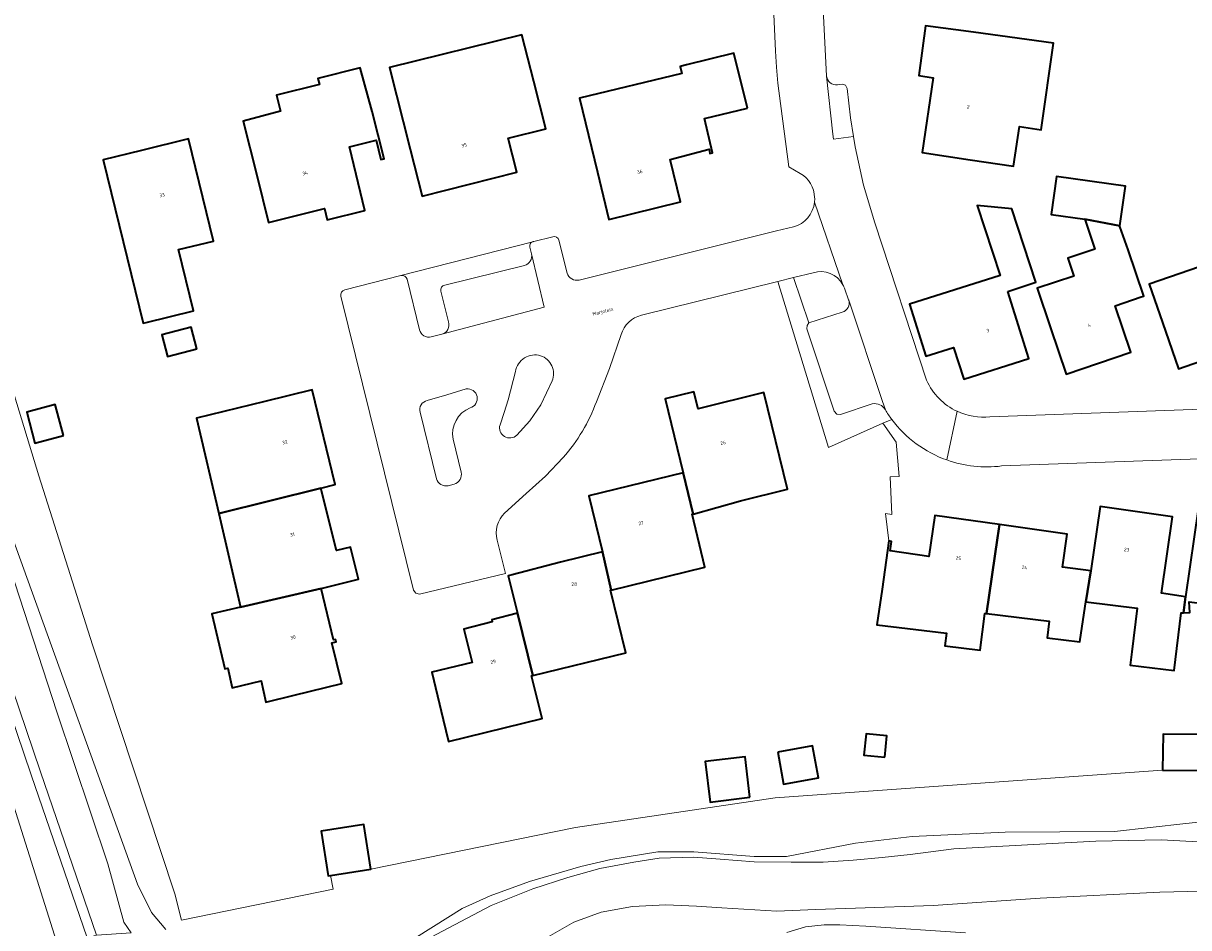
# Model space of a CAD drawing. Header units: metres. Extents: x 197700 to 204338, y 317132 to 325229.
# Tile 194 of 256: x 199240 to 199360, y 319325 to 319418. Entities that reach past the tile are written whole.
import ezdxf
from ezdxf.enums import TextEntityAlignment as Align

# ---------------------------------------------------------------- set-up
doc = ezdxf.new("R2010")
doc.units = ezdxf.units.M
for name, color, linetype, lineweight in [('B-WE-GR-BEPLANTING_CULTUUR_BODEMBEDEKKER-GV', 90, 'Continuous', 18), ('B-WE-GR-BEPLANTING_CULTUUR_BOSPLANTSOEN-GV', 90, 'Continuous', 18), ('B-WE-GR-BEPLANTING_CULTUUR_HEESTERS-GV', 90, 'Continuous', 18), ('B-WE-GR-BEPLANTING_CULTUUR_VASTE PLANTENVAK-GV', 90, 'Continuous', 18), ('B-WE-IE-TERREINAFSCHEIDING_KUNSTMATIG_HEKWERK-G', 20, 'IE-TERREINAFSCHEIDING-KUNSTMATIG', 18), ('B-WE-OG-BEBOUWING-GV', 7, 'Continuous', 35), ('B-WE-OG-BEBOUWING-T18', 10, 'Continuous', 18), ('B-WE-OG-TERREIN_CULTUURSCHEIDING-GV', 7, 'Continuous', 18), ('B-WE-OG-TERREIN_ERF-GV', 7, 'Continuous', 18), ('B-WE-OG-TOPOGRAFIE-T18', 10, 'Continuous', 18), ('B-WE-VH-VERHARDING_BETONSTRAATSTEEN-GV', 252, 'Continuous', 18), ('B-WE-VH-VERHARDING_GESLOTEN-GV', 252, 'Continuous', 18), ('B-WE-VH-VERHARDING_TEGEL-GV', 252, 'Continuous', 18)]:
    doc.layers.add(name, color=color, linetype=linetype, lineweight=lineweight)
doc.styles.add('NLCS-ISO-M200-T18', font='NLCS-ISO.ttf', dxfattribs={"height": 0.36})
doc.linetypes.add('IE-TERREINAFSCHEIDING-KUNSTMATIG', pattern='A,4,[82,NLCS.SHX,S=0.75,R=90,X=0,Y=0],4,-2', length=10)

msp = doc.modelspace()

# ---------------------------------------------------------------- linework, layer by layer
at = {"layer": 'B-WE-GR-BEPLANTING_CULTUUR_BODEMBEDEKKER-GV'}
for points in [[(199318.963, 319391.601), (199317.356, 319391.204), (199322.556, 319374.165), (199328.131, 319376.65), (199329.043, 319377.057)], [(199327.041, 319378.641), (199323.764, 319377.554), (199323.415, 319377.574), (199323.113, 319377.892), (199320.33, 319386.356), (199320.354, 319386.702), (199320.52, 319386.963), (199318.963, 319391.601)]]:
    msp.add_lwpolyline(points, dxfattribs=at)
for points in [[(199328.385, 319378.032, 0.3324364), (199327.041, 319378.641)], [(199329.043, 319377.057, -0.0245046), (199328.385, 319378.032)]]:
    msp.add_lwpolyline(points, format="xyb", dxfattribs=at)
at = {"layer": 'B-WE-GR-BEPLANTING_CULTUUR_BOSPLANTSOEN-GV'}
for points in [[(199360.784, 319341.01), (199356.862, 319341.047), (199317.064, 319338.223), (199296.549, 319335.161), (199275.558, 319330.911), (199271.39, 319330.244), (199271.688, 319328.859), (199256.096, 319325.678), (199255.417, 319328.35), (199246.952, 319353.919), (199241.457, 319371.25), (199233.449, 319397.459)], [(199234.669, 319373.432), (199243.311, 319347.036), (199248.534, 319331.43), (199250.184, 319325.449), (199250.927, 319324.354)], [(199254.494, 319324.689), (199253.033, 319326.437), (199251.584, 319329.363), (199237.509, 319368.329)], [(199237.509, 319368.329), (199251.584, 319329.363), (199253.033, 319326.437), (199254.494, 319324.689)], [(199364.78, 319336.153), (199359.247, 319335.599), (199351.907, 319334.769), (199340.704, 319334.693), (199331.149, 319334.236), (199325.319, 319333.548), (199318.245, 319332.18), (199314.912, 319332.18), (199308.729, 319332.661), (199305.019, 319332.661), (199300.179, 319331.883), (199297.122, 319331.173), (199291.832, 319329.626), (199287.813, 319328.148), (199284.929, 319326.852), (199278.764, 319322.987)], [(199278.764, 319322.987), (199284.929, 319326.852), (199287.813, 319328.148), (199291.832, 319329.626), (199297.122, 319331.173), (199300.179, 319331.883), (199305.019, 319332.661), (199308.729, 319332.661), (199314.912, 319332.18), (199318.245, 319332.18), (199325.319, 319333.548), (199331.149, 319334.236), (199340.704, 319334.693), (199351.907, 319334.769), (199359.247, 319335.599), (199364.78, 319336.153)], [(199277.989, 319321.949), (199287.907, 319327.155), (199292.166, 319328.887), (199295.771, 319330.035), (199299.056, 319330.979), (199302.546, 319331.621), (199305.159, 319332.013), (199308.676, 319332.124), (199311.43, 319331.915), (199314.908, 319331.66), (199318.725, 319331.598), (199321.992, 319331.626), (199325.066, 319331.833), (199328.057, 319332.084), (199330.92, 319332.4), (199335.409, 319332.998), (199341.724, 319333.335), (199349.993, 319333.781), (199356.718, 319333.9), (199362.431, 319333.583)], [(199362.431, 319333.583), (199356.718, 319333.9), (199349.993, 319333.781), (199341.724, 319333.335), (199335.409, 319332.998), (199330.92, 319332.4), (199328.057, 319332.084), (199325.066, 319331.833), (199321.992, 319331.626), (199318.725, 319331.598), (199314.908, 319331.66), (199311.43, 319331.915), (199308.676, 319332.124), (199305.159, 319332.013), (199302.546, 319331.621), (199299.056, 319330.979), (199295.771, 319330.035), (199292.166, 319328.887), (199287.907, 319327.155), (199277.989, 319321.949)], [(199293.27, 319323.693), (199296.376, 319325.45), (199299.2, 319326.483), (199302.415, 319327.067), (199305.828, 319327.242), (199308.992, 319327.09), (199311.586, 319326.912), (199317.242, 319326.602), (199321.194, 319326.751), (199325.312, 319326.888), (199333.28, 319327.175), (199344.277, 319327.905), (199356.586, 319328.552), (199363.747, 319328.697)]]:
    msp.add_lwpolyline(points, dxfattribs=at)
at = {"layer": 'B-WE-GR-BEPLANTING_CULTUUR_HEESTERS-GV'}
for points in [[(199292.166, 319395.289), (199278.64, 319391.813)], [(199292.039, 319394.057), (199292.038, 319394.059), (199291.881, 319394.716)], [(199283.14, 319390.836), (199291.309, 319392.841)], [(199279.285, 319391.44), (199280.534, 319386.259)], [(199283.532, 319387.05), (199282.733, 319390.225)], [(199281.751, 319385.521), (199282.849, 319385.81)], [(199285.347, 319380.188), (199283.355, 319379.559), (199281.346, 319378.989)], [(199280.604, 319377.779), (199282.28, 319370.958)], [(199284.812, 319371.648), (199284.001, 319375.035)], [(199283.488, 319370.249), (199284.097, 319370.411)]]:
    msp.add_lwpolyline(points, dxfattribs=at)
for points in [[(199291.881, 319394.716, -0.3850444), (199292.166, 319395.289)], [(199291.309, 319392.841, 0.4060459), (199292.039, 319394.057)], [(199278.64, 319391.813, -0.3973612), (199279.285, 319391.44)], [(199282.733, 319390.225, -0.4250144), (199283.14, 319390.836)], [(199282.849, 319385.81, 0.4231151), (199283.532, 319387.05)], [(199280.534, 319386.259, 0.4196944), (199281.751, 319385.521)], [(199285.748, 319378.232, 0.9279047), (199285.347, 319380.188)], [(199281.346, 319378.989, 0.4369098), (199280.604, 319377.779)], [(199284.001, 319375.035, -0.36371), (199285.748, 319378.232)], [(199282.28, 319370.958, 0.3904649), (199283.488, 319370.249)], [(199284.097, 319370.411, 0.4105454), (199284.812, 319371.648)]]:
    msp.add_lwpolyline(points, format="xyb", dxfattribs=at)
at = {"layer": 'B-WE-GR-BEPLANTING_CULTUUR_VASTE PLANTENVAK-GV'}
for points in [[(199292.98, 319383.591, 0.4412683), (199290.394, 319381.977)], [(199294.159, 319381.005, 0.4320494), (199292.98, 319383.591)], [(199288.813, 319376.505, 0.778071), (199290.535, 319375.44)]]:
    msp.add_lwpolyline(points, format="xyb", dxfattribs=at)
for points in [[(199290.394, 319381.977), (199289.641, 319379.065), (199289.246, 319377.778), (199288.813, 319376.505)], [(199290.535, 319375.44), (199291.879, 319376.894), (199292.987, 319378.538), (199294.159, 319381.005)]]:
    msp.add_lwpolyline(points, dxfattribs=at)
at = {"layer": 'B-WE-IE-TERREINAFSCHEIDING_KUNSTMATIG_HEKWERK-G'}
for points in [[(199222.368, 319437.496), (199233.449, 319397.459), (199241.457, 319371.25), (199246.952, 319353.919), (199255.417, 319328.35)], [(199317.356, 319391.204), (199322.556, 319374.165), (199328.131, 319376.65)], [(199328.131, 319376.65), (199329.511, 319374.714), (199329.812, 319371.207), (199328.88, 319371.151), (199329.063, 319367.308), (199328.39, 319367.392), (199328.753, 319364.577)], [(199275.558, 319330.911), (199296.549, 319335.161), (199317.064, 319338.223), (199356.862, 319341.047)], [(199271.39, 319330.244), (199271.688, 319328.859), (199256.096, 319325.678), (199255.417, 319328.35)]]:
    msp.add_lwpolyline(points, dxfattribs=at)
at = {"layer": 'B-WE-OG-BEBOUWING-GV'}
for points in [[(199337.42, 319416.782), (199332.515, 319417.457), (199331.808, 319412.328), (199333.294, 319412.115), (199332.153, 319404.431), (199337.098, 319403.697), (199341.559, 319403.035), (199342.163, 319407.11), (199344.396, 319406.779), (199345.654, 319415.648)], [(199279.597, 319404.796), (199280.826, 319399.967), (199290.531, 319402.437), (199289.65, 319405.897), (199293.517, 319406.881), (199292.283, 319411.727), (199291.06, 319416.528), (199277.467, 319413.167)], [(199314.217, 319409.004), (199312.81, 319414.65), (199307.959, 319413.442), (199307.304, 319413.279), (199307.48, 319412.551), (199296.961, 319410.014), (199298.812, 319402.432), (199299.998, 319397.575), (199307.361, 319399.373), (199306.269, 319403.729), (199310.29, 319404.777), (199310.373, 319404.344), (199310.646, 319404.397), (199309.796, 319407.937)], [(199263.828, 319402.114), (199265.046, 319397.264), (199270.774, 319398.703), (199271.071, 319397.534), (199274.937, 319398.504), (199273.338, 319405.018), (199276.094, 319405.7), (199276.584, 319403.723), (199276.901, 319403.793), (199275.684, 319408.643), (199274.465, 319413.14), (199270.116, 319412.05), (199270.27, 319411.435), (199265.843, 319410.326), (199266.283, 319408.7), (199262.436, 319407.657)], [(199252.466, 319386.995), (199257.323, 319388.18), (199255.788, 319394.478), (199259.38, 319395.36), (199256.809, 319405.835), (199251.978, 319404.65), (199248.068, 319403.691), (199252.18, 319386.925)], [(199352.463, 319396.916), (199353.033, 319400.995), (199345.961, 319401.983), (199345.417, 319398.09), (199348.869, 319397.608)], [(199340.949, 319390.171), (199343.842, 319391.12), (199341.373, 319398.651), (199337.819, 319398.996), (199340.174, 319391.813), (199330.85, 319388.864), (199332.534, 319383.538), (199335.394, 319384.443), (199336.452, 319381.189), (199343.133, 319383.319)], [(199353.332, 319394.446), (199352.454, 319396.848), (199352.463, 319396.916), (199348.869, 319397.608), (199349.901, 319394.525), (199347.129, 319393.597), (199347.741, 319391.769), (199343.984, 319390.511), (199345.347, 319386.451), (199346.938, 319381.711), (199353.587, 319383.941), (199351.984, 319388.719), (199354.667, 319389.619), (199354.923, 319389.705)], [(199362.743, 319393.441), (199355.483, 319390.941), (199356.852, 319386.983), (199358.486, 319382.258), (199365.469, 319384.674), (199364.593, 319387.207), (199364.864, 319387.311), (199363.226, 319392.046)], [(199257.666, 319384.29), (199257.082, 319386.509), (199254.089, 319385.721), (199254.673, 319383.502)], [(199264.658, 319378.898), (199257.637, 319377.185), (199259.92, 319367.384), (199270.409, 319370.007), (199271.886, 319370.367), (199269.516, 319380.083)], [(199313.494, 319368.704), (199318.349, 319369.899), (199315.912, 319379.804), (199309.151, 319378.14), (199308.718, 319379.881), (199305.765, 319379.158), (199307.625, 319371.575), (199308.636, 319367.343)], [(199243.983, 319375.388), (199243.141, 319378.584), (199240.205, 319377.811), (199241.046, 319374.615)], [(199307.625, 319371.575), (199297.923, 319369.219), (199299.325, 319363.469), (199300.233, 319359.541), (199309.86, 319361.897), (199308.534, 319367.314), (199308.636, 319367.343)], [(199270.434, 319359.709), (199274.271, 319360.648), (199273.465, 319363.939), (199272.004, 319363.602), (199270.409, 319370.007), (199259.92, 319367.384), (199262.156, 319357.785)], [(199340.115, 319366.262), (199333.472, 319367.203), (199332.844, 319362.988), (199328.88, 319363.557), (199329.018, 319364.539), (199328.753, 319364.577), (199328.051, 319359.627), (199327.518, 319355.987), (199334.66, 319355.102), (199334.501, 319353.813), (199338.123, 319353.367), (199338.589, 319357.15), (199338.77, 319357.128), (199339.904, 319364.897)], [(199358.986, 319357.206), (199359.222, 319358.853), (199356.735, 319359.22), (199357.872, 319367.037), (199350.437, 319368.119), (199349.474, 319361.499), (199348.97, 319358.317), (199354.258, 319357.665), (199353.709, 319353.209), (199353.541, 319351.845), (199358.041, 319351.29), (199358.769, 319357.196)], [(199369.407, 319359.851), (199369.41, 319359.966), (199369.422, 319360.05), (199369.233, 319360.068), (199369.111, 319359.247), (199366.856, 319359.584), (199367.96, 319366.982), (199360.547, 319368.089), (199359.222, 319358.853), (199358.986, 319357.206), (199359.641, 319357.235), (199359.591, 319358.345), (199364.381, 319357.754), (199363.702, 319352.254), (199368.252, 319351.693), (199369.26, 319359.869)], [(199349.474, 319361.499), (199346.565, 319361.905), (199347.043, 319365.281), (199340.115, 319366.262), (199339.904, 319364.897), (199338.77, 319357.128), (199345.221, 319356.333), (199345.011, 319354.629), (199348.345, 319354.217), (199348.386, 319354.478), (199348.97, 319358.317)], [(199290.614, 319357.178), (199292.184, 319350.78), (199301.717, 319353.113), (199300.148, 319359.52), (199300.233, 319359.541), (199299.325, 319363.469), (199295.026, 319362.393), (199290.049, 319361.113), (199289.641, 319361.001)], [(199262.156, 319357.785), (199259.225, 319357.102), (199260.542, 319351.448), (199260.847, 319351.519), (199261.312, 319349.521), (199264.269, 319350.21), (199264.772, 319348.05), (199267.682, 319348.762), (199272.573, 319349.958), (199271.551, 319354.135), (199271.978, 319354.24), (199271.921, 319354.473), (199271.727, 319354.425), (199270.434, 319359.709)], [(199292.184, 319350.78), (199290.614, 319357.178), (199287.965, 319356.479), (199288.014, 319356.293), (199285.085, 319355.509), (199285.938, 319352.117), (199281.798, 319351.107), (199282.983, 319346.25), (199283.529, 319344.014), (199293.125, 319346.362), (199292.052, 319350.748)], [(199328.326, 319342.396), (199328.543, 319344.57), (199326.398, 319344.785), (199326.181, 319342.611)], [(199356.862, 319341.047), (199360.784, 319341.01), (199360.819, 319344.716), (199356.897, 319344.754)], [(199317.331, 319342.895), (199317.92, 319339.627), (199321.506, 319340.273), (199320.917, 319343.541)], [(199314.464, 319338.273), (199313.972, 319342.418), (199309.883, 319341.932), (199310.376, 319337.787)], [(199271.39, 319330.244), (199275.558, 319330.911), (199274.826, 319335.493), (199270.434, 319334.791), (199271.167, 319330.209)]]:
    msp.add_lwpolyline(points, close=True, dxfattribs=at)
at = {"layer": 'B-WE-OG-TERREIN_CULTUURSCHEIDING-GV'}
for points in [[(199217.304, 319431.081), (199215.846, 319435.173), (199212.633, 319434.029), (199210.12, 319432.47), (199212.306, 319426.408), (199224.941, 319389.977), (199241.613, 319340.895), (199247.367, 319324.115), (199250.927, 319324.354), (199250.184, 319325.449), (199248.534, 319331.43), (199243.311, 319347.036), (199234.669, 319373.432), (199228.208, 319392.938), (199223.389, 319409.146), (199221.605, 319415.447), (199220.276, 319420.128), (199218.621, 319425.322), (199217.164, 319430.637)], [(199209.406, 319432.027), (199209.269, 319431.881), (199211.363, 319426.075), (199223.995, 319389.652), (199240.667, 319340.572), (199246.405, 319323.838), (199247.367, 319324.115), (199241.613, 319340.895), (199224.941, 319389.977), (199212.306, 319426.408), (199210.12, 319432.47)]]:
    msp.add_lwpolyline(points, close=True, dxfattribs=at)
for points in [[(199246.443, 319310.18), (199249.491, 319306.798), (199249.683, 319306.598), (199249.81, 319306.724), (199249.527, 319307.282), (199248.393, 319309.799), (199247.579, 319311.789), (199246.953, 319313.334), (199246.501, 319314.475), (199244.248, 319320.332), (199238.079, 319339.87), (199230.466, 319361.784), (199223.984, 319381.182), (199220.982, 319380.38)], [(199358.333, 319322.511), (199374.96, 319328.35), (199371.625, 319328.215), (199369.063, 319327.983), (199366.38, 319328.334), (199363.747, 319328.697), (199356.586, 319328.552), (199344.277, 319327.905), (199333.28, 319327.175), (199325.312, 319326.888), (199321.194, 319326.751), (199317.242, 319326.602), (199311.586, 319326.912), (199308.992, 319327.09), (199305.828, 319327.242), (199302.415, 319327.067), (199299.2, 319326.483), (199296.376, 319325.45), (199293.27, 319323.693)], [(199318.281, 319324.399), (199320.17, 319324.983), (199322.098, 319325.189), (199323.699, 319325.196), (199326.389, 319325.038), (199336.605, 319324.378)]]:
    msp.add_lwpolyline(points, dxfattribs=at)
at = {"layer": 'B-WE-OG-TERREIN_ERF-GV'}
for points in [[(199319.648, 319402.294), (199318.474, 319402.962), (199317.344, 319411.554), (199317.189, 319413.203), (199317.11, 319414.859), (199316.398, 319430.794), (199316.158, 319436.164)], [(199321.803, 319423.303), (199322.352, 319412.28)], [(199323.47, 319411.381), (199323.932, 319411.46), (199324.293, 319411.348), (199324.477, 319411.017), (199324.81, 319408.013), (199325.109, 319406.077), (199325.271, 319405.027), (199326.134, 319401.089), (199327.288, 319397.228), (199332.617, 319381.065)], [(199233.449, 319397.459), (199241.457, 319371.25), (199246.952, 319353.919), (199255.417, 319328.35), (199256.096, 319325.678), (199271.688, 319328.859), (199271.39, 319330.244), (199271.167, 319330.209), (199270.434, 319334.791), (199274.826, 319335.493), (199275.558, 319330.911), (199296.549, 319335.161), (199317.064, 319338.223), (199356.862, 319341.047), (199356.897, 319344.754), (199360.819, 319344.716)], [(199296.934, 319391.354), (199317.21, 319396.388), (199318.943, 319396.818)], [(199272.862, 319390.336), (199278.64, 319391.813), (199292.166, 319395.289)], [(199292.281, 319395.319), (199294.247, 319395.797)], [(199294.865, 319395.436), (199295.708, 319392.076)], [(199329.043, 319377.057), (199328.131, 319376.65), (199322.556, 319374.165), (199317.356, 319391.204), (199303.342, 319387.74)], [(199288.511, 319364.67), (199289.383, 319361.223), (199280.552, 319359.134), (199280.167, 319359.205), (199279.93, 319359.515), (199272.474, 319389.714)], [(199301.259, 319385.749), (199300.045, 319382.287), (199298.711, 319378.872)], [(199339.13, 319377.325), (199370.322, 319378.434)], [(199375.248, 319374.469), (199373.22, 319373.853), (199372.264, 319373.608), (199371.285, 319373.487), (199367.419, 319373.258), (199340.321, 319372.274)], [(199295.296, 319373.143), (199293.474, 319371.219), (199291.506, 319369.446), (199289.276, 319367.44)], [(199359.641, 319357.235), (199358.986, 319357.206), (199358.769, 319357.196), (199358.041, 319351.29), (199353.541, 319351.845), (199353.709, 319353.209), (199354.258, 319357.665), (199348.97, 319358.317), (199348.386, 319354.478), (199348.345, 319354.217), (199345.011, 319354.629), (199345.221, 319356.333), (199338.77, 319357.128), (199338.589, 319357.15), (199338.123, 319353.367), (199334.501, 319353.813), (199334.66, 319355.102), (199327.518, 319355.987), (199328.051, 319359.627), (199328.753, 319364.577), (199329.018, 319364.539), (199328.88, 319363.557), (199332.844, 319362.988), (199333.472, 319367.203), (199340.115, 319366.262), (199347.043, 319365.281), (199346.565, 319361.905), (199349.474, 319361.499), (199350.437, 319368.119), (199357.872, 319367.037), (199356.735, 319359.22), (199359.222, 319358.853), (199360.547, 319368.089)]]:
    msp.add_lwpolyline(points, dxfattribs=at)
for points in [[(199337.098, 319403.697), (199332.153, 319404.431), (199333.294, 319412.115), (199331.808, 319412.328), (199332.515, 319417.457), (199337.42, 319416.782), (199345.654, 319415.648), (199344.396, 319406.779), (199342.163, 319407.11), (199341.559, 319403.035)], [(199292.283, 319411.727), (199293.517, 319406.881), (199289.65, 319405.897), (199290.531, 319402.437), (199280.826, 319399.967), (199279.597, 319404.796), (199277.467, 319413.167), (199291.06, 319416.528)], [(199307.959, 319413.442), (199312.81, 319414.65), (199314.217, 319409.004), (199309.796, 319407.937), (199310.646, 319404.397), (199310.373, 319404.344), (199310.29, 319404.777), (199306.269, 319403.729), (199307.361, 319399.373), (199299.998, 319397.575), (199298.812, 319402.432), (199296.961, 319410.014), (199307.48, 319412.551), (199307.304, 319413.279)], [(199275.684, 319408.643), (199276.901, 319403.793), (199276.584, 319403.723), (199276.094, 319405.7), (199273.338, 319405.018), (199274.937, 319398.504), (199271.071, 319397.534), (199270.774, 319398.703), (199265.046, 319397.264), (199263.828, 319402.114), (199262.436, 319407.657), (199266.283, 319408.7), (199265.843, 319410.326), (199270.27, 319411.435), (199270.116, 319412.05), (199274.465, 319413.14)], [(199251.978, 319404.65), (199256.809, 319405.835), (199259.38, 319395.36), (199255.788, 319394.478), (199257.323, 319388.18), (199252.466, 319386.995), (199252.18, 319386.925), (199248.068, 319403.691)], [(199352.463, 319396.916), (199352.454, 319396.848), (199353.332, 319394.446), (199354.923, 319389.705), (199354.667, 319389.619), (199351.984, 319388.719), (199353.587, 319383.941), (199346.938, 319381.711), (199345.347, 319386.451), (199343.984, 319390.511), (199347.741, 319391.769), (199347.129, 319393.597), (199349.901, 319394.525), (199348.869, 319397.608), (199345.417, 319398.09), (199345.961, 319401.983), (199353.033, 319400.995)], [(199340.174, 319391.813), (199337.819, 319398.996), (199341.373, 319398.651), (199343.842, 319391.12), (199340.949, 319390.171), (199343.133, 319383.319), (199336.452, 319381.189), (199335.394, 319384.443), (199332.534, 319383.538), (199330.85, 319388.864)], [(199355.483, 319390.941), (199362.743, 319393.441), (199363.226, 319392.046), (199364.864, 319387.311), (199364.593, 319387.207), (199365.469, 319384.674), (199358.486, 319382.258), (199356.852, 319386.983)], [(199257.666, 319384.29), (199254.673, 319383.502), (199254.089, 319385.721), (199257.082, 319386.509)], [(199270.409, 319370.007), (199272.004, 319363.602), (199273.465, 319363.939), (199274.271, 319360.648), (199270.434, 319359.709), (199271.727, 319354.425), (199271.921, 319354.473), (199271.978, 319354.24), (199271.551, 319354.135), (199272.573, 319349.958), (199267.682, 319348.762), (199264.772, 319348.05), (199264.269, 319350.21), (199261.312, 319349.521), (199260.847, 319351.519), (199260.542, 319351.448), (199259.225, 319357.102), (199262.156, 319357.785), (199259.92, 319367.384), (199257.637, 319377.185), (199264.658, 319378.898), (199269.516, 319380.083), (199271.886, 319370.367)], [(199307.625, 319371.575), (199305.765, 319379.158), (199308.718, 319379.881), (199309.151, 319378.14), (199315.912, 319379.804), (199318.349, 319369.899), (199313.494, 319368.704), (199308.636, 319367.343), (199308.534, 319367.314), (199309.86, 319361.897), (199300.233, 319359.541), (199300.148, 319359.52), (199301.717, 319353.113), (199292.184, 319350.78), (199292.052, 319350.748), (199293.125, 319346.362), (199283.529, 319344.014), (199282.983, 319346.25), (199281.798, 319351.107), (199285.938, 319352.117), (199285.085, 319355.509), (199288.014, 319356.293), (199287.965, 319356.479), (199290.614, 319357.178), (199289.641, 319361.001), (199290.049, 319361.113), (199295.026, 319362.393), (199299.325, 319363.469), (199297.923, 319369.219)], [(199243.983, 319375.388), (199241.046, 319374.615), (199240.205, 319377.811), (199243.141, 319378.584)], [(199328.326, 319342.396), (199326.181, 319342.611), (199326.398, 319344.785), (199328.543, 319344.57)], [(199317.92, 319339.627), (199317.331, 319342.895), (199320.917, 319343.541), (199321.506, 319340.273)], [(199314.464, 319338.273), (199310.376, 319337.787), (199309.883, 319341.932), (199313.972, 319342.418)]]:
    msp.add_lwpolyline(points, close=True, dxfattribs=at)
for points in [[(199322.352, 319412.28, 0.4100792), (199323.47, 319411.381)], [(199321.123, 319399.832, 0.2597548), (199319.648, 319402.294)], [(199321.109, 319399.33, 0.0436808), (199321.123, 319399.832)], [(199318.943, 319396.818, 0.3083676), (199321.109, 319399.33)], [(199292.166, 319395.289, -0.0672619), (199292.281, 319395.319)], [(199294.247, 319395.797, -0.4032994), (199294.865, 319395.436)], [(199295.708, 319392.076, 0.4076686), (199296.934, 319391.354)], [(199272.474, 319389.714, -0.4141136), (199272.862, 319390.336)], [(199303.342, 319387.74, 0.2709706), (199301.259, 319385.749)], [(199332.617, 319381.065, 0.1804699), (199335.749, 319377.886)], [(199298.711, 319378.872, -0.0951401), (199295.296, 319373.143)], [(199334.684, 319372.888, -0.147386), (199329.043, 319377.057)], [(199335.749, 319377.886, 0.1367592), (199339.13, 319377.325)], [(199340.321, 319372.274, -0.1181949), (199334.684, 319372.888)], [(199289.276, 319367.44, 0.2665933), (199288.511, 319364.67)]]:
    msp.add_lwpolyline(points, format="xyb", dxfattribs=at)
at = {"layer": 'B-WE-VH-VERHARDING_BETONSTRAATSTEEN-GV'}
for points in [[(199317.656, 319446.003), (199317.706, 319445.647), (199318.06, 319437.751), (199318.063, 319437.699), (199318.063, 319437.643), (199318.277, 319430.938), (199316.398, 319430.794), (199317.11, 319414.859), (199317.189, 319413.203), (199317.344, 319411.554), (199318.474, 319402.962), (199319.648, 319402.294)], [(199332.617, 319381.065), (199327.288, 319397.228), (199326.134, 319401.089), (199325.271, 319405.027), (199325.109, 319406.077), (199323.065, 319405.813), (199322.984, 319406.331), (199322.352, 319412.28), (199321.803, 319423.303)], [(199322.352, 319412.28), (199322.984, 319406.331), (199323.065, 319405.813), (199325.109, 319406.077), (199324.81, 319408.013), (199324.477, 319411.017), (199324.293, 319411.348), (199323.932, 319411.46), (199323.47, 319411.381)], [(199324.025, 319390.87), (199321.109, 319399.33)], [(199321.109, 319399.33), (199324.025, 319390.87)], [(199318.943, 319396.818), (199317.21, 319396.388), (199296.934, 319391.354)], [(199291.881, 319394.716), (199292.038, 319394.059), (199292.039, 319394.057), (199293.349, 319388.574), (199282.849, 319385.81), (199281.751, 319385.521)], [(199294.247, 319395.797), (199292.281, 319395.319)], [(199295.708, 319392.076), (199294.865, 319395.436)], [(199282.849, 319385.81), (199293.349, 319388.574), (199292.039, 319394.057)], [(199291.309, 319392.841), (199283.14, 319390.836)], [(199278.64, 319391.813), (199272.862, 319390.336)], [(199280.534, 319386.259), (199279.285, 319391.44)], [(199303.342, 319387.74), (199317.356, 319391.204)], [(199317.356, 319391.204), (199318.963, 319391.601), (199320.985, 319392.104)], [(199282.733, 319390.225), (199283.532, 319387.05)], [(199324.22, 319390.402), (199324.611, 319389.309), (199324.622, 319389.278), (199328.102, 319378.878), (199328.385, 319378.032)], [(199272.474, 319389.714), (199279.93, 319359.515), (199280.167, 319359.205), (199280.552, 319359.134), (199289.383, 319361.223), (199288.511, 319364.67)], [(199328.385, 319378.032), (199328.102, 319378.878), (199324.622, 319389.278)], [(199323.958, 319388.065), (199320.52, 319386.963), (199320.354, 319386.702), (199320.33, 319386.356), (199323.113, 319377.892), (199323.415, 319377.574), (199323.764, 319377.554), (199327.041, 319378.641)], [(199298.711, 319378.872), (199300.045, 319382.287), (199301.259, 319385.749)], [(199288.813, 319376.505), (199289.246, 319377.778), (199289.641, 319379.065), (199290.394, 319381.977)], [(199340.321, 319372.274), (199367.419, 319373.258), (199371.285, 319373.487), (199372.264, 319373.608), (199373.22, 319373.853), (199375.248, 319374.469), (199375.998, 319374.815), (199376.713, 319375.227), (199377.389, 319375.701), (199378.02, 319376.233), (199378.601, 319376.82), (199379.127, 319377.456), (199379.594, 319378.137), (199379.999, 319378.857), (199380.337, 319379.61), (199380.607, 319380.39), (199380.807, 319381.191), (199380.897, 319381.719)], [(199294.159, 319381.005), (199292.987, 319378.538), (199291.879, 319376.894), (199290.535, 319375.44)], [(199281.346, 319378.989), (199283.355, 319379.559), (199285.347, 319380.188)], [(199370.322, 319378.434), (199339.13, 319377.325)], [(199282.28, 319370.958), (199280.604, 319377.779)], [(199335.749, 319377.886), (199334.684, 319372.888)], [(199334.684, 319372.888), (199335.749, 319377.886)], [(199284.001, 319375.035), (199284.812, 319371.648)], [(199289.276, 319367.44), (199291.506, 319369.446), (199293.474, 319371.219), (199295.296, 319373.143)], [(199284.097, 319370.411), (199283.488, 319370.249)]]:
    msp.add_lwpolyline(points, dxfattribs=at)
for points in [[(199323.47, 319411.381, -0.4100792), (199322.352, 319412.28)], [(199319.648, 319402.294, -0.2597548), (199321.123, 319399.832)], [(199321.123, 319399.832, -0.0436808), (199321.109, 319399.33)], [(199321.109, 319399.33, -0.3083676), (199318.943, 319396.818)], [(199292.166, 319395.289, 0.3850444), (199291.881, 319394.716)], [(199292.281, 319395.319, 0.0672619), (199292.166, 319395.289)], [(199294.865, 319395.436, 0.4032994), (199294.247, 319395.797)], [(199292.039, 319394.057, -0.4060459), (199291.309, 319392.841)], [(199279.285, 319391.44, 0.3973612), (199278.64, 319391.813)], [(199296.934, 319391.354, -0.4076686), (199295.708, 319392.076)], [(199320.985, 319392.104, -0.3603185), (199324.025, 319390.87)], [(199272.862, 319390.336, 0.4141136), (199272.474, 319389.714)], [(199283.14, 319390.836, 0.4250144), (199282.733, 319390.225)], [(199324.025, 319390.87, -0.0494614), (199324.22, 319390.402)], [(199324.622, 319389.278, -0.4255791), (199323.958, 319388.065)], [(199301.259, 319385.749, -0.2709706), (199303.342, 319387.74)], [(199283.532, 319387.05, -0.4231151), (199282.849, 319385.81)], [(199281.751, 319385.521, -0.4196944), (199280.534, 319386.259)], [(199290.394, 319381.977, -0.4412683), (199292.98, 319383.591)], [(199292.98, 319383.591, -0.4320494), (199294.159, 319381.005)], [(199335.749, 319377.886, -0.1804699), (199332.617, 319381.065)], [(199285.347, 319380.188, -0.9279047), (199285.748, 319378.232)], [(199280.604, 319377.779, -0.4369098), (199281.346, 319378.989)], [(199285.748, 319378.232, 0.36371), (199284.001, 319375.035)], [(199295.296, 319373.143, 0.0951401), (199298.711, 319378.872)], [(199327.041, 319378.641, -0.3324364), (199328.385, 319378.032)], [(199328.385, 319378.032, 0.0245046), (199329.043, 319377.057)], [(199329.043, 319377.057, 0.147386), (199334.684, 319372.888)], [(199339.13, 319377.325, -0.1367592), (199335.749, 319377.886)], [(199290.535, 319375.44, -0.778071), (199288.813, 319376.505)], [(199334.684, 319372.888, 0.1181949), (199340.321, 319372.274)], [(199283.488, 319370.249, -0.3904649), (199282.28, 319370.958)], [(199284.812, 319371.648, -0.4105454), (199284.097, 319370.411)], [(199288.511, 319364.67, -0.2665933), (199289.276, 319367.44)]]:
    msp.add_lwpolyline(points, format="xyb", dxfattribs=at)
at = {"layer": 'B-WE-VH-VERHARDING_GESLOTEN-GV'}
msp.add_lwpolyline([(199336.605, 319324.378), (199326.389, 319325.038), (199323.699, 319325.196), (199322.098, 319325.189), (199320.17, 319324.983), (199318.281, 319324.399)], dxfattribs=at)
at = {"layer": 'B-WE-VH-VERHARDING_TEGEL-GV'}
msp.add_lwpolyline([(199209.406, 319432.027), (199208.353, 319433.8), (199207.228, 319432.483), (199207.188, 319432.413), (199206.367, 319430.981), (199209.331, 319423.237), (199223.113, 319383.788), (199223.611, 319382.298), (199223.984, 319381.182), (199230.466, 319361.784), (199238.079, 319339.87), (199244.248, 319320.332), (199246.501, 319314.475), (199248.795, 319315.15), (199248.392, 319317.466), (199248.119, 319318.366), (199247.819, 319319.41), (199247.273, 319321.307), (199246.405, 319323.838), (199240.667, 319340.572), (199223.995, 319389.652), (199211.363, 319426.075), (199209.269, 319431.881)], close=True, dxfattribs=at)
for points in [[(199320.985, 319392.104), (199318.963, 319391.601), (199320.52, 319386.963), (199323.958, 319388.065)], [(199324.611, 319389.309), (199324.22, 319390.402)], [(199324.622, 319389.278), (199324.611, 319389.309)]]:
    msp.add_lwpolyline(points, dxfattribs=at)
for points in [[(199324.025, 319390.87, 0.3603185), (199320.985, 319392.104)], [(199324.22, 319390.402, 0.0494614), (199324.025, 319390.87)], [(199323.958, 319388.065, 0.4255791), (199324.622, 319389.278)]]:
    msp.add_lwpolyline(points, format="xyb", dxfattribs=at)

# ---------------------------------------------------------------- texts
at = {"layer": 'B-WE-OG-BEBOUWING-T18', "style": 'NLCS-ISO-M200-T18'}
for s, rotation, p in [('2', 351.6, (199336.894, 319409.127)), ('35', 14.2, (199285.125, 319405.189)), ('34', 14.1, (199268.789, 319402.329)), ('36', 13.7, (199303.16, 319402.465)), ('33', 13.7, (199254.103, 319400.079)), ('3', 17.6, (199338.913, 319386.172)), ('4', 18.5, (199349.323, 319386.73)), ('32', 13.7, (199266.709, 319374.712)), ('26', 13.8, (199311.707, 319374.65)), ('27', 13.6, (199303.307, 319366.41)), ('31', 13.9, (199267.475, 319365.236)), ('23', 351.8, (199353.161, 319363.68)), ('25', 352, (199335.886, 319362.821)), ('24', 352, (199342.671, 319361.86)), ('30', 13.7, (199267.543, 319354.693)), ('29', 14.9, (199288.104, 319352.176))]:
    msp.add_text(s, height=0.36, rotation=rotation, dxfattribs=at).set_placement(p, align=Align.MIDDLE)
msp.add_text('28', height=0.36, dxfattribs=at).set_placement((199296.433, 319360.152), align=Align.MIDDLE)
at = {"layer": 'B-WE-OG-TOPOGRAFIE-T18', "style": 'NLCS-ISO-M200-T18'}
msp.add_text('Marjolein', height=0.36, rotation=13.9, dxfattribs=at).set_placement((199299.387, 319388.074), align=Align.MIDDLE)

doc.saveas('drawing.dxf')
